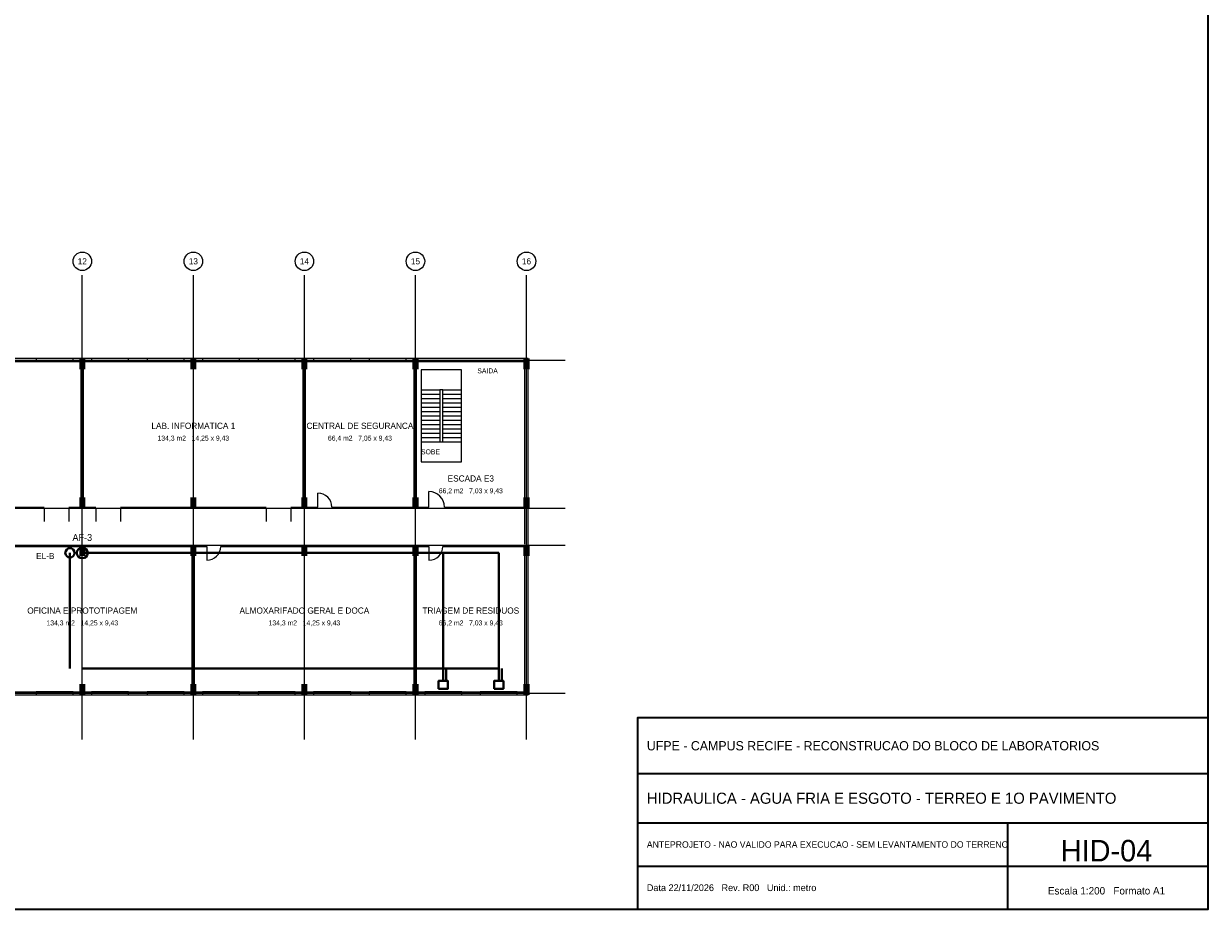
# Model space of a CAD drawing. Header units: metres. Extents: x -12 to 152, y -66 to 49.
# Tile 5 of 6: x 75 to 152, y -66 to -9. Entities that reach past the tile are written whole.
import ezdxf
from ezdxf.enums import TextEntityAlignment as Align

# ---------------------------------------------------------------- set-up
doc = ezdxf.new("R2010")
doc.units = ezdxf.units.M
for name, color, linetype, lineweight, true_color in [('BASE', 9, 'Continuous', 13, 0xa8a8a8), ('EIXO', 8, 'Continuous', 13, 0x6a6a6a), ('HID_AF', 5, 'Continuous', 40, 0x1d4ed8), ('HID_EL', 6, 'Continuous', 40, 0xa21caf)]:
    doc.layers.add(name, color=color, linetype=linetype, lineweight=lineweight, true_color=true_color)
doc.layers.add('FOLHA', color=7, linetype='Continuous', lineweight=35)

msp = doc.modelspace()

# ---------------------------------------------------------------- hatches: boundary and pattern name
at = {"layer": 'BASE'}
for points in [[(79, -31), (79.4, -31), (79.4, -30.3), (79, -30.3)], [(86.2, -31), (86.6, -31), (86.6, -30.3), (86.2, -30.3)], [(93.4, -31), (93.8, -31), (93.8, -30.3), (93.4, -30.3)], [(100.6, -31), (101, -31), (101, -30.3), (100.6, -30.3)], [(107.8, -31), (108.2, -31), (108.2, -30.3), (107.8, -30.3)], [(79, -40), (79.4, -40), (79.4, -39.3), (79, -39.3)], [(86.2, -40), (86.6, -40), (86.6, -39.3), (86.2, -39.3)], [(93.4, -40), (93.8, -40), (93.8, -39.3), (93.4, -39.3)], [(100.6, -40), (101, -40), (101, -39.3), (100.6, -39.3)], [(107.8, -40), (108.2, -40), (108.2, -39.3), (107.8, -39.3)], [(79, -43.1), (79.4, -43.1), (79.4, -42.4), (79, -42.4)], [(86.2, -43.1), (86.6, -43.1), (86.6, -42.4), (86.2, -42.4)], [(93.4, -43.1), (93.8, -43.1), (93.8, -42.4), (93.4, -42.4)], [(100.6, -43.1), (101, -43.1), (101, -42.4), (100.6, -42.4)], [(107.8, -43.1), (108.2, -43.1), (108.2, -42.4), (107.8, -42.4)], [(79, -52.1), (79.4, -52.1), (79.4, -51.4), (79, -51.4)], [(86.2, -52.1), (86.6, -52.1), (86.6, -51.4), (86.2, -51.4)], [(93.4, -52.1), (93.8, -52.1), (93.8, -51.4), (93.4, -51.4)], [(100.6, -52.1), (101, -52.1), (101, -51.4), (100.6, -51.4)], [(107.8, -52.1), (108.2, -52.1), (108.2, -51.4), (107.8, -51.4)]]:
    msp.add_hatch(color=7, dxfattribs=at).paths.add_polyline_path(points)

# ---------------------------------------------------------------- linework, layer by layer
for p, q in [((57.675, -30.5), (79.125, -30.5)), ((76.2, -30.4), (78.6, -30.4)), ((79.125, -39.925), (79.125, -30.5)), ((79.275, -39.925), (79.275, -30.5)), ((79.275, -30.5), (93.525, -30.5)), ((79.8, -30.4), (82.2, -30.4)), ((83.4, -30.4), (85.8, -30.4)), ((87, -30.4), (89.4, -30.4)), ((90.6, -30.4), (93, -30.4)), ((93.525, -39.925), (93.525, -30.5)), ((93.675, -39.925), (93.675, -30.5)), ((93.675, -30.5), (100.725, -30.5)), ((94.2, -30.4), (96.6, -30.4)), ((97.8, -30.4), (100.2, -30.4)), ((100.725, -39.925), (100.725, -30.5)), ((100.875, -39.925), (100.875, -30.5)), ((100.875, -30.5), (107.9, -30.5)), ((101.675, -30.5), (102.675, -30.5)), ((107.9, -39.925), (107.9, -30.5)), ((101.175, -32.34), (102.375, -32.34)), ((101.175, -32.62), (102.375, -32.62)), ((101.175, -32.9), (102.375, -32.9)), ((102.575, -32.34), (103.775, -32.34)), ((102.575, -32.62), (103.775, -32.62)), ((102.575, -32.9), (103.775, -32.9)), ((101.175, -33.18), (102.375, -33.18)), ((101.175, -33.46), (102.375, -33.46)), ((101.175, -33.74), (102.375, -33.74)), ((102.575, -33.18), (103.775, -33.18)), ((102.575, -33.46), (103.775, -33.46)), ((102.575, -33.74), (103.775, -33.74)), ((101.175, -34.02), (102.375, -34.02)), ((101.175, -34.3), (102.375, -34.3)), ((102.575, -34.02), (103.775, -34.02)), ((102.575, -34.3), (103.775, -34.3)), ((101.175, -34.58), (102.375, -34.58)), ((101.175, -34.86), (102.375, -34.86)), ((101.175, -35.14), (102.375, -35.14)), ((102.575, -34.58), (103.775, -34.58)), ((102.575, -34.86), (103.775, -34.86)), ((102.575, -35.14), (103.775, -35.14)), ((101.175, -35.42), (102.375, -35.42)), ((101.175, -35.7), (102.375, -35.7)), ((102.575, -35.42), (103.775, -35.42)), ((102.575, -35.7), (103.775, -35.7)), ((94.475, -39.925), (94.475, -39.025)), ((101.675, -39.925), (101.675, -38.925)), ((60.075, -39.925), (76.725, -39.925)), ((78.325, -39.925), (79.125, -39.925)), ((79.275, -39.925), (80.075, -39.925)), ((81.675, -39.925), (91.125, -39.925)), ((92.725, -39.925), (93.525, -39.925)), ((93.675, -39.925), (94.475, -39.925)), ((95.375, -39.925), (100.725, -39.925)), ((100.875, -39.925), (101.675, -39.925)), ((102.675, -39.925), (107.9, -39.925)), ((76.725, -40.075), (76.725, -40.875)), ((78.325, -40.075), (78.325, -40.875)), ((80.075, -40.075), (80.075, -40.875)), ((81.675, -40.075), (81.675, -40.875)), ((91.125, -40.075), (91.125, -40.875)), ((92.725, -40.075), (92.725, -40.875)), ((107.9, -42.325), (107.9, -40.075)), ((73.975, -42.475), (86.325, -42.475)), ((86.325, -51.9), (86.325, -42.475)), ((86.475, -51.9), (86.475, -42.475)), ((86.475, -42.475), (87.275, -42.475)), ((87.275, -42.475), (87.275, -43.375)), ((88.175, -42.475), (100.725, -42.475)), ((100.725, -51.9), (100.725, -42.475)), ((100.875, -51.9), (100.875, -42.475)), ((100.875, -42.475), (101.675, -42.475)), ((101.675, -42.475), (101.675, -43.375)), ((102.575, -42.475), (107.9, -42.475)), ((107.9, -51.9), (107.9, -42.475)), ((72.075, -51.9), (86.325, -51.9)), ((76.2, -52), (78.6, -52)), ((79.8, -52), (82.2, -52)), ((83.4, -52), (85.8, -52)), ((86.475, -51.9), (100.725, -51.9)), ((87, -52), (89.4, -52)), ((90.6, -52), (93, -52)), ((94.2, -52), (96.6, -52)), ((97.8, -52), (100.2, -52)), ((100.875, -51.9), (107.9, -51.9)), ((101.4, -52), (103.8, -52)), ((105, -52), (107.4, -52))]:
    msp.add_line(p, q, dxfattribs=at)
for points in [[(-0.1, -52.1), (108.1, -52.1), (108.1, -30.3), (-0.1, -30.3)], [(76.2, -30.5), (78.6, -30.5), (78.6, -30.3), (76.2, -30.3)], [(79.8, -30.5), (82.2, -30.5), (82.2, -30.3), (79.8, -30.3)], [(83.4, -30.5), (85.8, -30.5), (85.8, -30.3), (83.4, -30.3)], [(87, -30.5), (89.4, -30.5), (89.4, -30.3), (87, -30.3)], [(90.6, -30.5), (93, -30.5), (93, -30.3), (90.6, -30.3)], [(94.2, -30.5), (96.6, -30.5), (96.6, -30.3), (94.2, -30.3)], [(97.8, -30.5), (100.2, -30.5), (100.2, -30.3), (97.8, -30.3)], [(101.175, -37), (103.775, -37), (103.775, -31.04), (101.175, -31.04)], [(102.375, -35.7), (102.575, -35.7), (102.575, -32.34), (102.375, -32.34)], [(76.2, -52.1), (78.6, -52.1), (78.6, -51.9), (76.2, -51.9)], [(79.8, -52.1), (82.2, -52.1), (82.2, -51.9), (79.8, -51.9)], [(83.4, -52.1), (85.8, -52.1), (85.8, -51.9), (83.4, -51.9)], [(87, -52.1), (89.4, -52.1), (89.4, -51.9), (87, -51.9)], [(90.6, -52.1), (93, -52.1), (93, -51.9), (90.6, -51.9)], [(94.2, -52.1), (96.6, -52.1), (96.6, -51.9), (94.2, -51.9)], [(97.8, -52.1), (100.2, -52.1), (100.2, -51.9), (97.8, -51.9)], [(101.4, -52.1), (103.8, -52.1), (103.8, -51.9), (101.4, -51.9)], [(105, -52.1), (107.4, -52.1), (107.4, -51.9), (105, -51.9)]]:
    msp.add_lwpolyline(points, close=True, dxfattribs=at)
for centre, radius, start, end in [((94.475, -39.925), 0.9, 0, 90), ((101.675, -39.925), 1, 0, 90), ((87.275, -42.475), 0.9, 270, 360), ((101.675, -42.475), 0.9, 270, 360)]:
    msp.add_arc(centre, radius, start, end, dxfattribs=at)
at = {"layer": 'EIXO'}
for p, q in [((79.2, -55), (79.2, -24.9)), ((86.4, -55), (86.4, -24.9)), ((93.6, -55), (93.6, -24.9)), ((100.8, -55), (100.8, -24.9)), ((108, -55), (108, -24.9)), ((-5.5, -30.4), (110.5, -30.4)), ((-5.5, -40), (110.5, -40)), ((-5.5, -42.4), (110.5, -42.4)), ((-5.5, -52), (110.5, -52))]:
    msp.add_line(p, q, dxfattribs=at)
for centre in [(79.2, -24), (86.4, -24), (93.6, -24), (100.8, -24), (108, -24)]:
    msp.add_circle(centre, 0.6, dxfattribs=at)
at = {"layer": 'FOLHA'}
for p, q in [((115.2, -57.2), (152.2, -57.2)), ((115.2, -60.4), (152.2, -60.4)), ((139.2, -66), (139.2, -60.4)), ((115.2, -63.2), (152.2, -63.2))]:
    msp.add_line(p, q, dxfattribs=at)
for points in [[(-12, -66), (152.2, -66), (152.2, 48.8), (-12, 48.8)], [(115.2, -66), (152.2, -66), (152.2, -53.6), (115.2, -53.6)]]:
    msp.add_lwpolyline(points, close=True, dxfattribs=at)
at = {"layer": 'HID_AF'}
for p, q in [((79.2, -42.9), (106.2, -42.9)), ((102.6, -42.9), (102.6, -51.1)), ((106.2, -42.9), (106.2, -51.1))]:
    msp.add_line(p, q, dxfattribs=at)
for points in [[(102.3, -51.7), (102.9, -51.7), (102.9, -51.2), (102.3, -51.2)], [(105.9, -51.7), (106.5, -51.7), (106.5, -51.2), (105.9, -51.2)]]:
    msp.add_lwpolyline(points, close=True, dxfattribs=at)
msp.add_circle((79.2, -42.9), 0.35, dxfattribs=at)
at = {"layer": 'HID_EL'}
for p, q in [((78.4, -50.4), (78.4, -42.9)), ((79.2, -50.4), (106.2, -50.4)), ((102.8, -51.2), (102.8, -50.4)), ((106.4, -51.2), (106.4, -50.4))]:
    msp.add_line(p, q, dxfattribs=at)
msp.add_circle((78.4, -42.9), 0.3, dxfattribs=at)

# ---------------------------------------------------------------- texts
at = {"layer": 'BASE'}
for s, height, p in [('SAIDA', 0.32, (105.475, -31.1)), ('LAB. INFORMATICA 1', 0.4, (86.4, -34.662)), ('CENTRAL DE SEGURANCA', 0.4, (97.2, -34.662)), ('134,3 m2   14,25 x 9,43', 0.32, (86.4, -35.462)), ('66,4 m2   7,05 x 9,43', 0.32, (97.2, -35.462)), ('SOBE', 0.32, (101.775, -36.35)), ('ESCADA E3', 0.4, (104.388, -38.075)), ('66,2 m2   7,03 x 9,43', 0.32, (104.388, -38.875)), ('OFICINA E PROTOTIPAGEM', 0.4, (79.2, -46.638)), ('ALMOXARIFADO GERAL E DOCA', 0.4, (93.6, -46.638)), ('TRIAGEM DE RESIDUOS', 0.4, (104.388, -46.638)), ('134,3 m2   14,25 x 9,43', 0.32, (79.2, -47.438)), ('134,3 m2   14,25 x 9,43', 0.32, (93.6, -47.438)), ('66,2 m2   7,03 x 9,43', 0.32, (104.388, -47.438))]:
    msp.add_text(s, height=height, dxfattribs=at).set_placement(p, align=Align.MIDDLE_CENTER)
at = {"layer": 'EIXO'}
for s, p in [('12', (79.2, -24)), ('13', (86.4, -24)), ('14', (93.6, -24)), ('15', (100.8, -24)), ('16', (108, -24))]:
    msp.add_text(s, height=0.4, dxfattribs=at).set_placement(p, align=Align.MIDDLE_CENTER)
at = {"layer": 'FOLHA'}
for s, height, p in [('UFPE - CAMPUS RECIFE - RECONSTRUCAO DO BLOCO DE LABORATORIOS', 0.6, (115.8, -55.4)), ('HIDRAULICA - AGUA FRIA E ESGOTO - TERREO E 1O PAVIMENTO', 0.72, (115.8, -58.8)), ('ANTEPROJETO - NAO VALIDO PARA EXECUCAO - SEM LEVANTAMENTO DO TERRENO', 0.42, (115.8, -61.8)), ('Data 22/11/2026   Rev. R00   Unid.: metro', 0.44, (115.8, -64.6))]:
    msp.add_text(s, height=height, dxfattribs=at).set_placement(p, align=Align.MIDDLE_LEFT)
for s, height, p in [('HID-04', 1.4, (145.6, -62.2)), ('Escala 1:200   Formato A1', 0.48, (145.6, -64.8))]:
    msp.add_text(s, height=height, dxfattribs=at).set_placement(p, align=Align.MIDDLE_CENTER)
at = {"layer": 'HID_AF'}
msp.add_text('AF-3', height=0.44, dxfattribs=at).set_placement((79.2, -41.9), align=Align.MIDDLE_CENTER)
at = {"layer": 'HID_EL'}
msp.add_text('EL-B', height=0.4, dxfattribs=at).set_placement((76.8, -43.1), align=Align.MIDDLE_CENTER)

doc.saveas('drawing.dxf')
